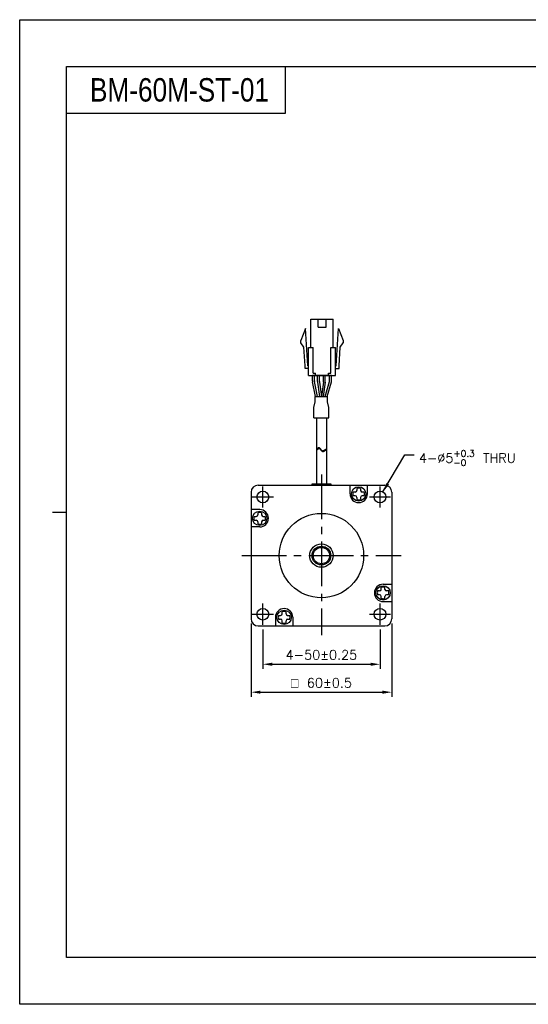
# Model space of a CAD drawing. Header units: millimetres. Extents: x 0 to 594, y 0 to 420.
# Tile 1 of 2: x 0 to 217, y 0 to 420. Entities that reach past the tile are written whole.
import ezdxf

# ---------------------------------------------------------------- set-up
doc = ezdxf.new("R2010")
doc.units = ezdxf.units.MM
doc.header["$PDSIZE"] = -1
doc.linetypes.add('CENTER2', pattern=[28.575, 19.05, -3.175, 3.175, -3.175])
doc.layers.add('\\M+5B4D6\\M+5CAB5\\M+5CFDF', color=7, linetype='Continuous', lineweight=25)
doc.styles.add('H', font='txt')
doc.styles.get("Standard").update_dxf_attribs({"font": 'txt.shx', "bigfont": 'whgtxt.shx'})
doc.dimstyles.new('ISO-25', dxfattribs={"dimtxt": 2.5, "dimasz": 2.5, "dimexe": 1.25, "dimexo": 0.625, "dimtad": 1, "dimtxsty": 'Standard', "dimcen": 2.5, "dimadec": 0, "dimazin": 0, "dimtfac": 1, "dimtmove": 0, "dimatfit": 3, "dimfxl": 0, "dimarcsym": 0})

# ---------------------------------------------------------------- blocks, each defined once
blk = doc.blocks.new('*D7')
at = {"color": 8, "lineweight": -2}
for p, q in [((98.72, 162.41), (98.72, 131.13)), ((158.72, 162.41), (158.72, 131.13)), ((102.72, 133.13), (154.72, 133.13))]:
    blk.add_line(p, q, dxfattribs=at)
at = {"color": 8}
for points in [[(102.72, 133.8), (102.72, 132.47), (98.72, 133.13)], [(154.72, 133.8), (154.72, 132.47), (158.72, 133.13)]]:
    blk.add_solid(points, dxfattribs=at)
at = {"layer": 'Defpoints', "color": 0}
for p in [(98.72, 164.41), (158.72, 164.41), (158.72, 133.13)]:
    blk.add_point(p, dxfattribs=at)
at = {"color": 3, "insert": (128.72, 137.13), "char_height": 4, "attachment_point": 5}
blk.add_mtext('\\A1;{\\Famgdt;o} 60±0.5', dxfattribs=at)
blk = doc.blocks.new('*D8')
at = {"color": 8, "lineweight": -2}
for p, q in [((103.72, 159.91), (103.72, 143.05)), ((153.72, 159.91), (153.72, 143.05)), ((107.72, 145.05), (149.72, 145.05))]:
    blk.add_line(p, q, dxfattribs=at)
at = {"color": 8}
for points in [[(107.72, 145.71), (107.72, 144.38), (103.72, 145.05)], [(149.72, 145.71), (149.72, 144.38), (153.72, 145.05)]]:
    blk.add_solid(points, dxfattribs=at)
at = {"layer": 'Defpoints', "color": 0}
for p in [(103.72, 161.91), (153.72, 161.91), (153.72, 145.05)]:
    blk.add_point(p, dxfattribs=at)
at = {"color": 3, "insert": (128.72, 149.05), "char_height": 4, "attachment_point": 5}
blk.add_mtext('\\A1;4-50±0.25', dxfattribs=at)

msp = doc.modelspace()

# ---------------------------------------------------------------- linework, layer by layer
for p, q in [((113.2289, 400), (113.2289, 380)), ((113.2289, 380), (20, 380)), ((124.2302, 280.22), (124.2302, 292.22)), ((127.2802, 288.82), (127.2802, 292.22)), ((130.6802, 288.82), (130.6802, 292.22)), ((133.7302, 280.22), (133.7302, 292.22)), ((121.9802, 288.22), (119.9802, 283.22)), ((122.9302, 272.42), (121.9802, 288.22)), ((135.0302, 272.42), (135.9802, 288.22)), ((135.9802, 288.22), (137.9802, 283.22)), ((119.9802, 282.22), (119.9802, 283.22)), ((121.2574, 280.248), (119.9802, 282.22)), ((136.7031, 280.248), (137.9802, 282.22)), ((137.9802, 283.22), (137.9802, 282.22)), ((121.7324, 272.348), (121.2574, 280.248)), ((123.2302, 268.22), (123.2302, 280.22)), ((125.2302, 269.22), (125.2302, 280.22)), ((132.7302, 269.22), (132.7302, 280.22)), ((134.7302, 268.22), (134.7302, 280.22)), ((136.2281, 272.348), (136.7031, 280.248)), ((121.7302, 271.22), (121.7302, 272.42)), ((126.2302, 268.22), (126.2302, 269.22)), ((131.7302, 268.22), (131.7302, 269.22)), ((136.2302, 271.22), (136.2302, 272.42)), ((124.924, 265.9403), (124.924, 268.22)), ((133.0365, 268.22), (124.924, 268.22)), ((126.2612, 259.22), (124.9648, 265.5383)), ((125.724, 266.0216), (125.724, 268.22)), ((127.0779, 259.22), (125.7648, 265.6196)), ((130.3423, 259.22), (132.1614, 265.6697)), ((131.1735, 259.22), (132.9614, 265.559)), ((132.2365, 266.2126), (132.2365, 268.22)), ((133.0365, 266.102), (133.0365, 268.22)), ((126.5693, 250.2356), (126.5693, 221.9499)), ((130.8693, 250.2356), (130.8693, 221.9499)), ((126.5693, 236.8499), (127.2674, 237.345)), ((126.5693, 236.5159), (127.2674, 237.011)), ((127.2674, 237.345), (127.5053, 237.4484)), ((127.2674, 237.011), (127.5053, 237.1144)), ((127.5053, 237.4484), (127.7296, 237.4616)), ((127.5053, 237.1144), (127.7296, 237.1276)), ((127.7296, 237.4616), (127.8846, 237.3979)), ((127.7296, 237.1276), (127.8846, 237.0639)), ((127.8846, 237.3979), (128.0275, 237.2804)), ((127.8846, 237.0639), (128.0275, 236.9464)), ((128.0275, 237.2804), (128.164, 237.1248)), ((128.0275, 236.9464), (128.164, 236.7908)), ((128.164, 237.1248), (128.3, 236.9469)), ((128.164, 236.7908), (128.3, 236.6129)), ((128.3, 236.9469), (128.442, 236.7625)), ((128.3, 236.6129), (128.442, 236.4285)), ((128.442, 236.7625), (128.6222, 236.5566)), ((128.442, 236.4285), (128.6222, 236.2226)), ((128.6222, 236.5566), (128.8156, 236.3777)), ((128.6222, 236.2226), (128.8156, 236.0437)), ((128.8156, 236.3777), (129.0185, 236.24)), ((128.8156, 236.0437), (129.0185, 235.906)), ((129.0185, 236.24), (129.228, 236.1577)), ((129.0185, 235.906), (129.228, 235.8237)), ((129.228, 236.1577), (129.4409, 236.1451)), ((129.228, 235.8237), (129.4409, 235.8111)), ((129.4409, 236.1451), (129.6243, 236.1973)), ((129.4409, 235.8111), (129.6243, 235.8633)), ((129.6243, 236.1973), (130.8693, 236.9068)), ((129.6243, 235.8633), (130.8693, 236.5728)), ((140.9193, 217.7258), (140.9193, 221.4056)), ((143.1193, 218.5258), (142.2508, 218.5258)), ((143.8193, 220.0943), (143.8193, 219.2258)), ((145.4193, 220.0943), (145.4193, 219.2258)), ((146.9879, 218.5258), (146.1193, 218.5258)), ((148.3193, 217.7258), (148.3193, 221.4056)), ((143.1193, 216.9258), (142.2508, 216.9258)), ((143.8193, 216.2258), (143.8193, 215.3573)), ((145.4193, 216.2258), (145.4193, 215.3573)), ((146.9879, 216.9258), (146.1193, 216.9258)), ((102.3992, 211.0056), (98.7193, 211.0056)), ((100.0306, 208.1056), (100.8992, 208.1056)), ((100.0306, 206.5056), (100.8992, 206.5056)), ((101.5992, 209.6742), (101.5992, 208.8056)), ((101.5992, 205.8056), (101.5992, 204.9371)), ((103.1992, 209.6742), (103.1992, 208.8056)), ((103.1992, 205.8056), (103.1992, 204.9371)), ((103.8992, 208.1056), (104.7677, 208.1056)), ((103.8992, 206.5056), (104.7677, 206.5056)), ((102.3992, 203.6056), (98.7193, 203.6056)), ((130.6558, 194.9056), (126.7829, 194.9056)), ((132.2193, 193.3421), (132.2193, 189.4691)), ((154.2395, 177.0056), (154.2395, 177.8742)), ((155.0395, 179.2056), (158.7193, 179.2056)), ((155.8395, 177.0056), (155.8395, 177.8742)), ((153.5395, 176.3056), (152.671, 176.3056)), ((153.5395, 174.7056), (152.671, 174.7056)), ((154.2395, 173.1371), (154.2395, 174.0056)), ((155.8395, 173.1371), (155.8395, 174.0056)), ((157.4081, 176.3056), (156.5395, 176.3056)), ((157.4081, 174.7056), (156.5395, 174.7056)), ((155.0395, 171.8056), (158.7193, 171.8056)), ((109.1193, 165.0854), (109.1193, 161.4056)), ((110.4508, 165.8854), (111.3193, 165.8854)), ((110.4508, 164.2854), (111.3193, 164.2854)), ((112.0193, 166.5854), (112.0193, 167.454)), ((113.6193, 166.5854), (113.6193, 167.454)), ((114.3193, 165.8854), (115.1879, 165.8854)), ((114.3193, 164.2854), (115.1879, 164.2854)), ((116.5193, 165.0854), (116.5193, 161.4056)), ((112.0193, 162.7169), (112.0193, 163.5854)), ((113.6193, 162.7169), (113.6193, 163.5854))]:
    msp.add_line(p, q)
at = {"color": 0}
for p, q in [((127.0601, 265.6255), (127.0601, 268.22)), ((127.0775, 265.362), (127.894, 259.22)), ((127.8601, 265.6784), (127.8601, 268.22)), ((127.8775, 265.4149), (128.701, 259.22)), ((129.5427, 265.4149), (128.7192, 259.22)), ((130.3427, 265.362), (129.5262, 259.22)), ((129.5601, 265.6784), (129.5601, 268.22)), ((130.3601, 265.6255), (130.3601, 268.22)), ((125.4995, 254.6467), (126.1195, 256.9713)), ((126.1195, 259.22), (131.3188, 259.22)), ((126.1195, 256.9713), (126.1195, 259.22)), ((131.3188, 256.9713), (131.3188, 259.22)), ((131.9392, 254.6454), (131.3188, 256.9713)), ((125.4995, 250.2356), (125.4995, 254.6467)), ((131.9392, 250.2356), (131.9392, 254.6454)), ((125.4995, 250.2356), (131.9392, 250.2356))]:
    msp.add_line(p, q, dxfattribs=at)
at = {"color": 1, "linetype": 'CENTER2'}
for p, q in [((128.7193, 225.9499), (128.7193, 157.4056)), ((103.7193, 211.9056), (103.7193, 220.9056)), ((153.7193, 211.9056), (153.7193, 220.9056)), ((99.2193, 216.4056), (108.2193, 216.4056)), ((149.2193, 216.4056), (158.2193, 216.4056)), ((94.7193, 191.4056), (162.7193, 191.4056)), ((103.7193, 161.9056), (103.7193, 170.9056)), ((153.7193, 161.9056), (153.7193, 170.9056)), ((99.2193, 166.4056), (108.2193, 166.4056)), ((149.2193, 166.4056), (158.2193, 166.4056))]:
    msp.add_line(p, q, dxfattribs=at)
at = {"ltscale": 0.3}
for p, q in [((98.7193, 218.4056), (98.7193, 164.4056)), ((101.7193, 221.4056), (155.7193, 221.4056)), ((158.7193, 218.4056), (158.7193, 164.4056)), ((101.7193, 161.4056), (155.7193, 161.4056))]:
    msp.add_line(p, q, dxfattribs=at)
at = {"color": 4}
msp.add_line((14, 210), (20, 210), dxfattribs=at)
at = {"color": 6}
msp.add_lwpolyline([(0, 420), (594, 420), (594, 0), (0, 0)], close=True, dxfattribs=at)
at = {"color": 4}
msp.add_lwpolyline([(20, 400), (574, 400), (574, 20), (20, 20)], close=True, dxfattribs=at)
for points in [[(124.2302, 292.22), (133.7302, 292.22)], [(127.2802, 288.82), (130.6802, 288.82)], [(123.2302, 280.22), (125.2302, 280.22)], [(132.7302, 280.22), (134.7302, 280.22)], [(123.2302, 271.22), (121.7302, 271.22)], [(123.2302, 271.22), (121.7302, 271.22)], [(123.2302, 272.42), (122.9302, 272.42)], [(125.2302, 269.22), (126.2302, 269.22)], [(131.7302, 269.22), (132.7302, 269.22)], [(134.7302, 272.42), (135.0302, 272.42)], [(134.7302, 271.22), (136.2302, 271.22)], [(134.7302, 271.22), (136.2302, 271.22)], [(123.2302, 268.22), (134.7302, 268.22)]]:
    msp.add_lwpolyline(points)
for centre, radius in [((103.7193, 216.4056), 2.5), ((144.6193, 217.7258), 3.0521), ((153.7193, 216.4056), 2.5), ((102.3992, 207.3056), 3.0521), ((128.7193, 191.4056), 18), ((128.7193, 191.4056), 5), ((128.7193, 191.4056), 4), ((128.7193, 191.4056), 3.5), ((155.0395, 175.5056), 3.0521), ((103.7193, 166.4056), 2.5), ((112.8193, 165.0854), 3.0521), ((153.7193, 166.4056), 2.5)]:
    msp.add_circle(centre, radius)
for centre, radius, start, end in [((126.924, 265.9403), 2, 180, 191.595436), ((127.724, 266.0216), 2, 180, 191.595436), ((130.2365, 266.2126), 2, 344.249037, 0), ((131.0365, 266.102), 2, 344.249037, 0), ((144.6194, 217.7258), 2.5, 161.337032, 198.662882), ((143.1193, 219.2258), 0.7, 270, 0), ((144.6194, 217.7258), 2.5, 71.337147, 108.662997), ((146.1193, 219.2258), 0.7, 180, 270), ((144.6194, 217.7258), 2.5, 341.337118, 18.662968), ((144.6193, 217.7258), 3.7, 180, 0), ((143.1193, 216.2258), 0.7, 0, 90), ((144.6194, 217.7258), 2.5, 251.337003, 288.662853), ((146.1193, 216.2258), 0.7, 90, 180), ((102.3992, 207.3056), 3.7, 270, 90), ((102.3992, 207.3056), 2.5, 161.337147, 198.662997), ((100.8992, 208.8056), 0.7, 270, 0), ((100.8992, 205.8056), 0.7, 0, 90), ((102.3992, 207.3056), 2.5, 71.337118, 108.662968), ((103.8992, 208.8056), 0.7, 180, 270), ((103.8992, 205.8056), 0.7, 90, 180), ((102.3992, 207.3056), 2.5, 341.337003, 18.662853), ((102.3992, 207.3056), 2.5, 251.337032, 288.662882), ((155.0395, 175.5056), 3.7, 90, 270), ((153.5395, 177.0056), 0.7, 270, 0), ((155.0395, 175.5056), 2.5, 71.337032, 108.662882), ((156.5395, 177.0056), 0.7, 180, 270), ((155.0395, 175.5056), 2.5, 161.337003, 198.662853), ((153.5395, 174.0056), 0.7, 0, 90), ((155.0395, 175.5056), 2.5, 251.337118, 288.662968), ((156.5395, 174.0056), 0.7, 90, 180), ((155.0395, 175.5056), 2.5, 341.337147, 18.662997), ((112.8193, 165.0854), 3.7, 0, 180), ((112.8193, 165.0854), 2.5, 161.337118, 198.662968), ((111.3193, 166.5854), 0.7, 270, 0), ((111.3193, 163.5854), 0.7, 0, 90), ((112.8193, 165.0854), 2.5, 71.337003, 108.662853), ((114.3193, 166.5854), 0.7, 180, 270), ((114.3193, 163.5854), 0.7, 90, 180), ((112.8193, 165.0854), 2.5, 341.337032, 18.662882), ((112.8193, 165.0854), 2.5, 251.337147, 288.662997)]:
    msp.add_arc(centre, radius, start, end)
at = {"color": 0}
for centre, start, end in [((129.0601, 265.6255), 180, 187.571875), ((129.8601, 265.6784), 180, 187.571875), ((127.5601, 265.6784), 352.428125, 0), ((128.3601, 265.6255), 352.428125, 0)]:
    msp.add_arc(centre, 2, start, end, dxfattribs=at)
at = {"ltscale": 0.3}
for centre, start, end in [((101.7193, 218.4056), 90, 180), ((155.7193, 218.4056), 0, 90), ((101.7193, 164.4056), 180, 270), ((155.7193, 164.4056), 270, 0)]:
    msp.add_arc(centre, 3, start, end, dxfattribs=at)
at = {"layer": '\\M+5B4D6\\M+5CAB5\\M+5CFDF'}
for p, q in [((124.7187, 221.9499), (132.72, 221.9499)), ((124.7187, 221.4056), (124.7187, 221.9499)), ((132.72, 221.9499), (132.72, 221.4056))]:
    msp.add_line(p, q, dxfattribs=at)

# ---------------------------------------------------------------- texts
at = {"insert": (30, 390), "char_height": 10, "attachment_point": 4, "style": 'H'}
msp.add_mtext_dynamic_manual_height_columns('{\\fArial|b0|i0|c0|p34;\\W0.8;BM-60M-ST-01}', width=125.985451, gutter_width=12.5, heights=[0], dxfattribs=at)
at = {"color": 3, "insert": (170.2685, 236.372), "char_height": 4, "attachment_point": 1}
msp.add_mtext('\\A1;4-%%C5{\\H0.7x;\\S+0.3^ -0;} THRU', dxfattribs=at)

# ---------------------------------------------------------------- dimensions: what is measured, and where the dimension line sits
for base, p1, p2, text, override, picture, middle in [((158.7193, 133.1337), (98.7193, 164.4056), (158.7193, 164.4056), '{\\Famgdt;o} <>', {"dimscale": 2, "dimtxt": 2, "dimasz": 2, "dimexe": 1, "dimexo": 1, "dimgap": 1, "dimdec": 3, "dimzin": 9, "dimdsep": 46, "dimcen": 0, "dimclrd": 8, "dimclre": 8, "dimclrt": 3, "dimadec": 3, "dimazin": 2, "dimtol": 1, "dimtp": 0.5, "dimtm": 0.5, "dimtdec": 3, "dimfxl": 0.6, "dimtolj": 1, "dimtzin": 9, "dimarcsym": 1}, '*D7', (128.7193, 137.1337)), ((153.7193, 145.0468), (103.7193, 161.9056), (153.7193, 161.9056), '4-<>', {"dimscale": 2, "dimtxt": 2, "dimasz": 2, "dimexe": 1, "dimexo": 1, "dimgap": 1, "dimdec": 3, "dimzin": 9, "dimdsep": 46, "dimcen": 0, "dimclrd": 8, "dimclre": 8, "dimclrt": 3, "dimadec": 3, "dimazin": 2, "dimtol": 1, "dimtp": 0.25, "dimtm": 0.25, "dimtdec": 3, "dimfxl": 0.6, "dimtolj": 1, "dimtzin": 9, "dimarcsym": 1}, '*D8', (128.7193, 149.0468))]:
    dim = msp.add_linear_dim(base=base, p1=p1, p2=p2, text=text, dimstyle='ISO-25', override=override)
    dim.commit()
    dim.dimension.update_dxf_attribs({"geometry": picture, "text_midpoint": middle})

# ---------------------------------------------------------------- leaders
at = {"annotation_type": 0, "has_hookline": 1, "hookline_direction": 0, "text_width": 42.1167}
msp.add_leader([(154.9852, 218.5615), (164.2685, 234.372), (168.2685, 234.372)], dimstyle='ISO-25', override={"dimscale": 2, "dimtxt": 2, "dimasz": 2, "dimexe": 1, "dimexo": 1, "dimgap": 1, "dimtad": 0, "dimdec": 3, "dimzin": 9, "dimdsep": 46, "dimcen": 0, "dimclrd": 8, "dimclre": 8, "dimclrt": 3, "dimadec": 3, "dimazin": 2, "dimtdec": 3, "dimfxl": 0.6, "dimtolj": 1, "dimtzin": 1, "dimarcsym": 1}, dxfattribs=at)

doc.saveas('drawing.dxf')
